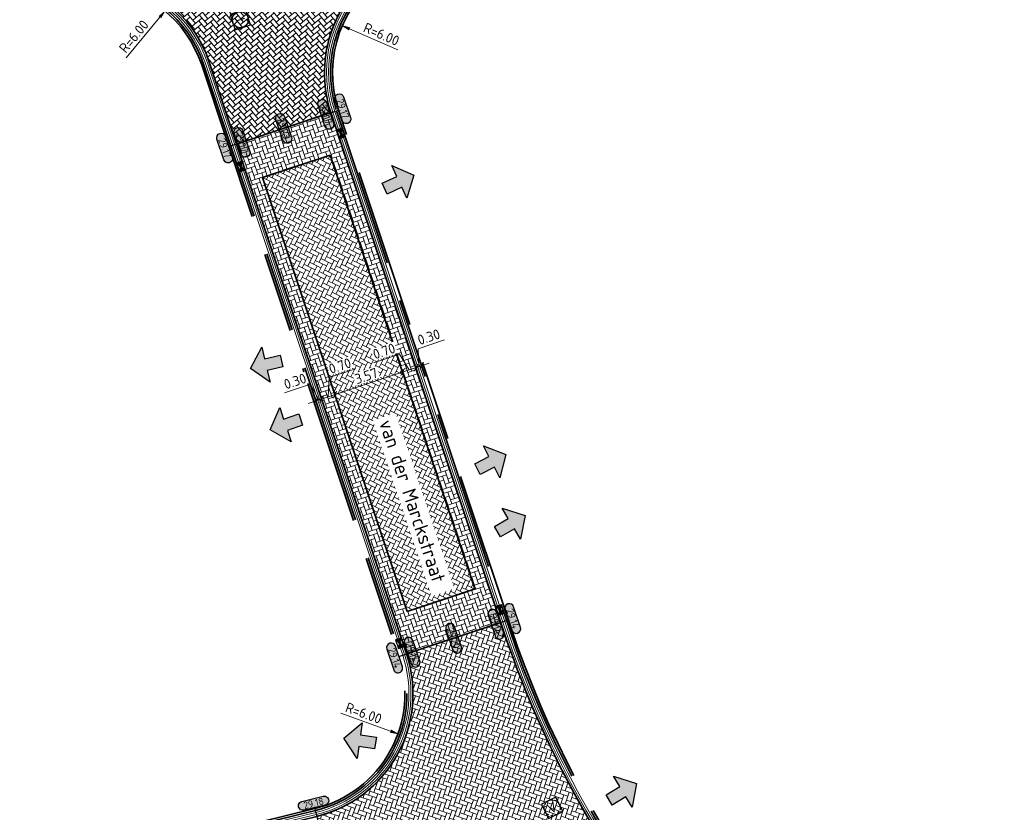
# Model space of a CAD drawing. Header units: metres. Extents: x 199937 to 201628, y 374508 to 375260.
# Tile 74 of 183: x 201179 to 201229, y 374838 to 374877. Entities that reach past the tile are written whole.
import ezdxf
from ezdxf.enums import TextEntityAlignment as Align

# ---------------------------------------------------------------- set-up
doc = ezdxf.new("R2010")
doc.units = ezdxf.units.M
doc.set_wipeout_variables(frame=1)
doc.linetypes.add('HIDDENX2', pattern=[0.75, 0.5, -0.25])
doc.linetypes.add('VH-OPSLUITBAND_100X200', pattern=[16, 8, -2, 4, -2])
doc.layers.add('000___INRIT-PIJL', color=252, linetype='Continuous')
for name, color, linetype, lineweight in [('B-WE-RI-VWA_RIOOLPUT_VALPUT-S', 20, 'Continuous', 25), ('N-WE-OG-HOOGTELIJN-G', 7, 'Continuous', 25), ('N-WE-RI-ITR_RIOOLPUT-S', 84, 'Continuous', 25), ('N-WE-RI-KOLK-S', 7, 'Continuous', 25), ('N-WE-VH-GOOT-G', 170, 'Continuous', 35), ('N-WE-VH-KANTOPSLUITING_OPSLUITBAND_100X200-G', 150, 'VH-OPSLUITBAND_100X200', 35), ('N-WE-VH-KANTVERHARDING_STREKLAAG-G', 60, 'Continuous', 18), ('N-WE-VH-VERHARDING_BETONSTRAATSTEEN-G', 252, 'Continuous', 35), ('X-XX-AL-HOOGTELABEL-S', 7, 'Continuous', 25), ('X-XX-AL-M-200', 7, 'Continuous', 18), ('X-XX-AL-T35', 50, 'Continuous', 35)]:
    doc.layers.add(name, color=color, linetype=linetype, lineweight=lineweight)
doc.layers.add('N-WE-VH-VERHARDING_BETONSTRAATSTEEN_HEIDE-A', color=7, linetype='Continuous', lineweight=0, true_color=0x986657)
doc.layers.add('N-WE-VH-VERHARDING_BETONSTRAATSTEEN_ROOD-A', color=7, linetype='Continuous', lineweight=0, true_color=0xa92c0a)
doc.styles.add('NLCS-ISO', font='NLCS-ISO.ttf')
doc.styles.add('NLCS-ISO-ANNOTATIEF-T18', font='NLCS-ISO.ttf', dxfattribs={"height": 1.8})
doc.styles.add('NLCS-ISO-M200-T25', font='NLCS-ISO.ttf', dxfattribs={"height": 0.5})
doc.styles.add('NLCS-ISO-M200-T35', font='NLCS-ISO.ttf', dxfattribs={"height": 0.7000000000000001})
doc.dimstyles.new('NLCS-M200-T25-PIJL_L2_H1', dxfattribs={"dimscale": 0.2, "dimtxt": 2.5, "dimasz": 2.5, "dimexe": 2, "dimexo": 2, "dimgap": 0.7, "dimtad": 1, "dimzin": 0, "dimdsep": 46, "dimtxsty": 'NLCS-ISO-M200-T25', "dimcen": 0, "dimdle": 2, "dimclrd": 256, "dimclre": 256, "dimclrt": 256, "dimadec": 1, "dimazin": 0, "dimtfac": 1, "dimtdec": 3, "dimtofl": 0, "dimtmove": 0, "dimatfit": 3, "dimfxl": 2, "dimfxlon": 1, "dimtfillclr": 256, "dimtolj": 1, "dimtzin": 0, "dimlwd": -1, "dimlwe": -1, "dimarcsym": 0})
doc.dimstyles.new('NLCS-M200-T25-SCHRAP_L2_H1', dxfattribs={"dimscale": 0.2, "dimtxt": 2.5, "dimasz": 1.4, "dimexe": 2, "dimexo": 2, "dimgap": 0.7, "dimtad": 1, "dimzin": 0, "dimdsep": 46, "dimtxsty": 'NLCS-ISO-M200-T25', "dimblk": 'OBLIQUE', "dimcen": 0, "dimdle": 2, "dimclrd": 256, "dimclre": 256, "dimclrt": 256, "dimadec": 1, "dimazin": 0, "dimtfac": 1, "dimtdec": 3, "dimtofl": 0, "dimtmove": 0, "dimatfit": 3, "dimldrblk": 'OBLIQUE', "dimfxl": 2, "dimfxlon": 1, "dimtfillclr": 256, "dimtolj": 1, "dimtzin": 0, "dimlwd": -1, "dimlwe": -1, "dimarcsym": 0})
pattern_1 = [(18.43406634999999, (0, 0), (0.1328197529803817, 0.2656292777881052), [0.63, -0.21]), (288.43406635, (-0.1328095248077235, 0.398449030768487), (0.1328197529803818, 0.2656292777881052), [0.63, -0.21])]

# ---------------------------------------------------------------- blocks, each defined once
blk = doc.blocks.new('inrit')
h = blk.add_hatch(color=256)
h.dxf.hatch_style = 1
h.paths.add_polyline_path([(0.3000000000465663, 1), (-0.300000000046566, 1), (-0.3000000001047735, 1.799999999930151), (-0.900000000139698, 1.799999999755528), (-2.328301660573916e-10, 2.599999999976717), (0.9000000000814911, 1.799999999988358), (0.2999999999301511, 1.799999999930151)])
at = {"color": 3, "flags": 128}
blk.add_lwpolyline([(0.3000000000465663, 1), (-0.300000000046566, 1), (-0.3000000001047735, 1.799999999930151), (-0.900000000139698, 1.799999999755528), (-2.328301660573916e-10, 2.599999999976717), (0.9000000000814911, 1.799999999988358), (0.2999999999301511, 1.799999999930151), (0.3000000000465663, 1)], dxfattribs=at)
blk = doc.blocks.new('*U283')
h = blk.add_hatch(color=253)
h.dxf.hatch_style = 1
edge = h.paths.add_edge_path()
edge.add_line((2.726055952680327, 1.132202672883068), (-2.726055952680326, 1.132202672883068))
edge.add_arc((-2.726055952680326, 0), 1.132202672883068, 90, 270)
edge.add_line((-2.726055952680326, -1.132202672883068), (2.726055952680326, -1.132202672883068))
edge.add_arc((2.726055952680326, 3.697785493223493e-32), 1.132202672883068, 270, 450)
blk.add_lwpolyline([(2.726055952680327, 1.132202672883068), (-2.726055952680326, 1.132202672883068, 0.9999999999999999), (-2.726055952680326, -1.132202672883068), (2.726055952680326, -1.132202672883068, 0.9999999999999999)], format="xyb", close=True)
at = {"style": 'NLCS-ISO-ANNOTATIEF-T18'}
blk.add_attdef('HGT', text='', height=1.8, dxfattribs=at).set_placement((-0.002853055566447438, -0.0004570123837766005), align=Align.MIDDLE_CENTER)
blk = doc.blocks.new('SRI-PUT_INSPECTIE-SO')
at = {"lineweight": -3, "flags": 128}
blk.add_lwpolyline([(-1.999999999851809, -2.000000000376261), (2.000000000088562, -2.000000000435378), (2.000000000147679, 1.999999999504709), (-2.00000000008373, 1.999999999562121)], close=True, dxfattribs=at)
at = {"lineweight": -3, "ltscale": 1.5}
blk.add_circle((0, -7.105427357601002e-14), 1.999999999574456, dxfattribs=at)
at = {"ltscale": 0.1, "style": 'NLCS-ISO'}
blk.add_text('I', height=2.5, dxfattribs=at).set_placement((-0.002795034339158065, -0.007140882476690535), align=Align.MIDDLE_CENTER)
blk = doc.blocks.new('SRI-PUT_VALPUT-SO')
at = {"lineweight": -3, "flags": 128}
blk.add_lwpolyline([(-1.999999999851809, -2.00000000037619), (2.000000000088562, -2.000000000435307), (2.000000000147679, 1.99999999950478), (-2.00000000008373, 1.999999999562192)], close=True, dxfattribs=at)
at = {"linetype": 'HIDDENX2', "lineweight": -3, "ltscale": 0.25}
blk.add_circle((0, 0), 1.999999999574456, dxfattribs=at)
at = {"ltscale": 0.1, "style": 'NLCS-ISO'}
blk.add_text('V', height=2.5, dxfattribs=at).set_placement((-0.002795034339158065, -0.007140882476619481), align=Align.MIDDLE_CENTER)
blk = doc.blocks.new('*D518')
at = {"layer": 'Defpoints', "color": 0, "transparency": 16777216}
for p in [(201192.7421551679, 374843.4837266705), (201198.3883249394, 374841.4537594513)]:
    blk.add_point(p, dxfattribs=at)
at = {"layer": 'X-XX-AL-M-200', "transparency": 16777216}
blk.add_line((201195.4429063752, 374842.512725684), (201197.9178107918, 374841.6229233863), dxfattribs=at)
at = {"layer": 'X-XX-AL-M-200', "transparency": 16777216, "insert": (201196.5770493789, 374842.5194075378), "char_height": 0.5, "attachment_point": 5, "rotation": 340.22496842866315, "style": 'NLCS-ISO-M200-T25', "bg_fill": 3, "box_fill_scale": 1.1, "bg_fill_color": 256, "bg_fill_true_color": 13158600, "bg_fill_transparency": 0}
blk.add_mtext('\\A1;R=6.00', dxfattribs=at)
at = {"layer": 'X-XX-AL-M-200', "transparency": 16777216}
blk.add_solid([(201197.9460047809, 374841.7013424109), (201197.8896168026, 374841.5445043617), (201198.3883249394, 374841.4537594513)], dxfattribs=at)
blk = doc.blocks.new('*D539')
at = {"layer": 'Defpoints', "color": 0, "transparency": 16777216}
for p in [(201195.4144740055, 374876.8994570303), (201200.9185891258, 374874.5110021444)]:
    blk.add_point(p, dxfattribs=at)
at = {"layer": 'X-XX-AL-M-200', "transparency": 16777216}
blk.add_line((201198.2857873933, 374875.6534797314), (201195.8731502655, 374876.7004191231), dxfattribs=at)
blk.add_solid([(201195.90632325, 374876.7768651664), (201195.839977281, 374876.6239730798), (201195.4144740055, 374876.8994570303)], dxfattribs=at)
at = {"layer": 'X-XX-AL-M-200', "transparency": 16777216, "insert": (201197.464056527, 374876.4351979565), "char_height": 0.5, "attachment_point": 5, "rotation": 336.54205667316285, "style": 'NLCS-ISO-M200-T25', "bg_fill": 3, "box_fill_scale": 1.1, "bg_fill_color": 256, "bg_fill_true_color": 13158600, "bg_fill_transparency": 0}
blk.add_mtext('\\A1;R=6.00', dxfattribs=at)
blk = doc.blocks.new('*D540')
at = {"layer": 'Defpoints', "color": 0, "transparency": 16777216}
for p in [(201186.7125929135, 374877.6707059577), (201182.8880197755, 374873.0476506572)]:
    blk.add_point(p, dxfattribs=at)
at = {"layer": 'X-XX-AL-M-200', "transparency": 16777216}
blk.add_line((201184.7174405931, 374875.2590121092), (201186.3938784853, 374877.2854513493), dxfattribs=at)
blk.add_solid([(201186.3296693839, 374877.3385704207), (201186.4580875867, 374877.2323322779), (201186.7125929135, 374877.6707059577)], dxfattribs=at)
at = {"layer": 'X-XX-AL-M-200', "transparency": 16777216, "insert": (201185.0958037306, 374876.3282016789), "char_height": 0.5, "attachment_point": 5, "rotation": 50.39963811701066, "style": 'NLCS-ISO-M200-T25', "bg_fill": 3, "box_fill_scale": 1.1, "bg_fill_color": 256, "bg_fill_true_color": 13158600, "bg_fill_transparency": 0}
blk.add_mtext('\\A1;R=6.00', dxfattribs=at)
blk = doc.blocks.new('N-SRI-KOLK_STRAAT_450X300-SO')
h = blk.add_hatch(color=256)
h.dxf.hatch_style = 1
h.paths.add_polyline_path([(-7.127631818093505e-14, 0.7499999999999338), (-1.125000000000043, 1.49999999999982), (-1.125000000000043, 4.75175454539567e-14)])
h.paths.add_polyline_path([(1.1249999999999, 4.75175454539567e-14), (1.1249999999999, 1.49999999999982), (-7.122080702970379e-14, 0.7499999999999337)])
for p, q in [((-1.125000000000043, 4.75175454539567e-14), (1.1249999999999, 1.49999999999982)), ((1.1249999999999, 4.75175454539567e-14), (-1.125000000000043, 1.49999999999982))]:
    blk.add_line(p, q)
at = {"flags": 128}
blk.add_lwpolyline([(-1.125000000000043, 4.75175454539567e-14), (1.1249999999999, 4.75175454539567e-14), (1.1249999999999, 1.49999999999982), (-1.125000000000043, 1.49999999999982)], close=True, dxfattribs=at)
blk = doc.blocks.new('_Oblique')
at = {"color": 0, "linetype": 'ByBlock', "lineweight": -2}
blk.add_line((-0.5, -0.5), (0.5, 0.5), dxfattribs=at)
blk = doc.blocks.new('*D699')
at = {"layer": 'Defpoints', "color": 0, "transparency": 16777216}
for p in [(201198.5228881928, 374859.5615074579), (201198.5228881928, 374859.5615074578), (201195.1378561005, 374858.4332213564)]:
    blk.add_point(p, dxfattribs=at)
at = {"layer": 'X-XX-AL-M-200', "transparency": 16777216}
for p, q in [((201194.7583808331, 374858.3067360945), (201198.9023634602, 374859.6879927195)), ((201198.5228881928, 374859.5615074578), (201198.6493734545, 374859.1820321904)), ((201195.1378561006, 374858.4332213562), (201195.2643413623, 374858.0537460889))]:
    blk.add_line(p, q, dxfattribs=at)
at = {"layer": 'X-XX-AL-M-200', "transparency": 16777216, "xscale": 0.28, "yscale": 0.28, "zscale": 0.28}
for p, rotation in [((201198.5228881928, 374859.5615074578), 18.43406634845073), ((201195.1378561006, 374858.4332213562), 198.4340663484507)]:
    blk.add_blockref('_Oblique', p, dxfattribs=dict(at, rotation=rotation))
at = {"layer": 'X-XX-AL-M-200', "transparency": 16777216, "insert": (201196.7070490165, 374859.3673527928), "char_height": 0.5, "attachment_point": 5, "rotation": 18.43406634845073, "style": 'NLCS-ISO-M200-T25', "bg_fill": 3, "box_fill_scale": 1.1, "bg_fill_color": 256, "bg_fill_true_color": 13158600, "bg_fill_transparency": 0}
blk.add_mtext('\\A1;3.57', dxfattribs=at)
blk = doc.blocks.new('*D700')
at = {"layer": 'Defpoints', "color": 0, "transparency": 16777216}
for p in [(201198.5228881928, 374859.5615074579), (201199.1869699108, 374859.7828566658), (201199.2094304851, 374859.7154714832)]:
    blk.add_point(p, dxfattribs=at)
at = {"layer": 'X-XX-AL-M-200', "transparency": 16777216}
for p, q in [((201198.3735325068, 374860.4523368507), (201197.0643428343, 374860.0159626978)), ((201198.8549290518, 374859.6721820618), (201198.3735325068, 374860.4523368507)), ((201199.1869699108, 374859.7828566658), (201199.0604846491, 374860.1623319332)), ((201198.1434129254, 374859.4350221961), (201199.5664451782, 374859.9093419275)), ((201198.5228881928, 374859.5615074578), (201198.6493734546, 374859.1820321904))]:
    blk.add_line(p, q, dxfattribs=at)
at = {"layer": 'X-XX-AL-M-200', "transparency": 16777216, "xscale": 0.28, "yscale": 0.28, "zscale": 0.28}
for p, rotation in [((201199.1869699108, 374859.7828566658), 18.43406634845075), ((201198.5228881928, 374859.5615074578), 198.4340663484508)]:
    blk.add_blockref('_Oblique', p, dxfattribs=dict(at, rotation=rotation))
at = {"layer": 'X-XX-AL-M-200', "transparency": 16777216, "insert": (201197.5956145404, 374860.6041381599), "char_height": 0.5, "attachment_point": 5, "rotation": 18.43406634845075, "style": 'NLCS-ISO-M200-T25', "bg_fill": 3, "box_fill_scale": 1.1, "bg_fill_color": 256, "bg_fill_true_color": 13158600, "bg_fill_transparency": 0}
blk.add_mtext('\\A1;0.70', dxfattribs=at)
blk = doc.blocks.new('*D701')
at = {"layer": 'Defpoints', "color": 0, "transparency": 16777216}
for p in [(201199.2094304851, 374859.7154714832), (201199.4715763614, 374859.8777206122), (201199.4833586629, 374859.8423718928)]:
    blk.add_point(p, dxfattribs=at)
at = {"layer": 'X-XX-AL-M-200', "transparency": 16777216}
for p, q in [((201199.3020913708, 374860.7277434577), (201200.6112810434, 374861.1641176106)), ((201199.3292731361, 374859.830288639), (201199.3020913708, 374860.7277434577)), ((201198.8074946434, 374859.6563714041), (201199.8510516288, 374860.0042058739)), ((201199.1869699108, 374859.7828566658), (201199.0604846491, 374860.1623319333)), ((201199.4715763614, 374859.8777206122), (201199.3450910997, 374860.2571958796))]:
    blk.add_line(p, q, dxfattribs=at)
at = {"layer": 'X-XX-AL-M-200', "transparency": 16777216, "xscale": 0.28, "yscale": 0.28, "zscale": 0.28}
for p, rotation in [((201199.1869699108, 374859.7828566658), 198.4340663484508), ((201199.4715763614, 374859.8777206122), 18.43406634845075)]:
    blk.add_blockref('_Oblique', p, dxfattribs=dict(at, rotation=rotation))
at = {"layer": 'X-XX-AL-M-200', "transparency": 16777216, "insert": (201199.833363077, 374861.3159189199), "char_height": 0.5, "attachment_point": 5, "rotation": 18.43406634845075, "style": 'NLCS-ISO-M200-T25', "bg_fill": 3, "box_fill_scale": 1.1, "bg_fill_color": 256, "bg_fill_true_color": 13158600, "bg_fill_transparency": 0}
blk.add_mtext('\\A1;0.30', dxfattribs=at)
blk = doc.blocks.new('*D702')
at = {"layer": 'Defpoints', "color": 0, "transparency": 16777216}
for p in [(201194.4737743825, 374858.2118721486), (201194.4765572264, 374858.2035231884), (201195.1378561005, 374858.4332213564)]:
    blk.add_point(p, dxfattribs=at)
at = {"layer": 'X-XX-AL-M-200', "transparency": 16777216}
for p, q in [((201194.8619584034, 374859.2815660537), (201196.1711480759, 374859.7179402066)), ((201194.8058152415, 374858.3225467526), (201194.8619584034, 374859.2815660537)), ((201195.5173313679, 374858.5597066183), (201194.0942991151, 374858.0853868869)), ((201194.4737743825, 374858.2118721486), (201194.3472891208, 374858.591347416)), ((201195.1378561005, 374858.4332213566), (201195.0113708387, 374858.812696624))]:
    blk.add_line(p, q, dxfattribs=at)
at = {"layer": 'X-XX-AL-M-200', "transparency": 16777216, "xscale": 0.28, "yscale": 0.28, "zscale": 0.28}
for p, rotation in [((201195.1378561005, 374858.4332213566), 18.43406634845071), ((201194.4737743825, 374858.2118721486), 198.4340663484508)]:
    blk.add_blockref('_Oblique', p, dxfattribs=dict(at, rotation=rotation))
at = {"layer": 'X-XX-AL-M-200', "transparency": 16777216, "insert": (201195.3932301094, 374859.869741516), "char_height": 0.5, "attachment_point": 5, "rotation": 18.43406634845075, "style": 'NLCS-ISO-M200-T25', "bg_fill": 3, "box_fill_scale": 1.1, "bg_fill_color": 256, "bg_fill_true_color": 13158600, "bg_fill_transparency": 0}
blk.add_mtext('\\A1;0.70', dxfattribs=at)
blk = doc.blocks.new('*D703')
at = {"layer": 'Defpoints', "color": 0, "transparency": 16777216}
for p in [(201194.1891679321, 374858.117008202), (201194.2108816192, 374858.0518637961), (201194.4765572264, 374858.2035231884)]:
    blk.add_point(p, dxfattribs=at)
at = {"layer": 'X-XX-AL-M-200', "transparency": 16777216}
for p, q in [((201193.926705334, 374858.9500588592), (201192.6175156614, 374858.5136847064)), ((201194.3314711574, 374858.1644401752), (201193.926705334, 374858.9500588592)), ((201194.1891679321, 374858.117008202), (201194.0626826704, 374858.4964834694)), ((201194.4737743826, 374858.2118721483), (201194.3472891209, 374858.5913474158)), ((201194.85324965, 374858.33835741), (201193.8096926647, 374857.9905229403))]:
    blk.add_line(p, q, dxfattribs=at)
at = {"layer": 'X-XX-AL-M-200', "transparency": 16777216, "xscale": 0.28, "yscale": 0.28, "zscale": 0.28}
for p, rotation in [((201194.1891679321, 374858.117008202), 198.4340663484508), ((201194.4737743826, 374858.2118721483), 18.43406634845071)]:
    blk.add_blockref('_Oblique', p, dxfattribs=dict(at, rotation=rotation))
at = {"layer": 'X-XX-AL-M-200', "transparency": 16777216, "insert": (201193.1487873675, 374859.1018601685), "char_height": 0.5, "attachment_point": 5, "rotation": 18.43406634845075, "style": 'NLCS-ISO-M200-T25', "bg_fill": 3, "box_fill_scale": 1.1, "bg_fill_color": 256, "bg_fill_true_color": 13158600, "bg_fill_transparency": 0}
blk.add_mtext('\\A1;0.30', dxfattribs=at)

msp = doc.modelspace()

# ---------------------------------------------------------------- hatches: boundary and pattern name
at = {"layer": 'N-WE-VH-VERHARDING_BETONSTRAATSTEEN_HEIDE-A', "true_color": 0x986657}
h = msp.add_hatch(dxfattribs=at)
h.set_pattern_fill('AVH-HEI_BSS_KEIFRMT_KEPER-SO', color=25, scale=2, angle=18.43406634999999, pattern_type=2)
h.set_pattern_definition(pattern_1)
h.paths.add_polyline_path([(201195.5742799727, 374870.6214829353), (201194.9418536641, 374872.5188592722), (201190.2286581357, 374870.9478747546), (201190.8610844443, 374869.0504984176)])
h = msp.add_hatch(dxfattribs=at)
h.set_pattern_fill('AVH-HEI_BSS_KEIFRMT_KEPER-SO', color=25, scale=2, angle=18.43406634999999, pattern_type=2)
h.set_pattern_definition(pattern_1)
h.paths.add_polyline_path([(201195.5742799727, 374870.6214829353), (201194.9101982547, 374870.4001337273), (201202.1355781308, 374848.7228811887), (201202.7996598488, 374848.9442303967)])
h = msp.add_hatch(dxfattribs=at)
h.set_pattern_fill('AVH-HEI_BSS_KEIFRMT_KEPER-SO', color=25, scale=2, angle=18.43406634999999, pattern_type=2)
h.set_pattern_definition(pattern_1)
h.paths.add_polyline_path([(201191.5251661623, 374869.2718476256), (201190.8610844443, 374869.0504984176), (201198.0864643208, 374847.3732458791), (201198.7505460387, 374847.5945950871)])
h = msp.add_hatch(dxfattribs=at)
h.set_pattern_fill('AVH-HEI_BSS_KEIFRMT_KEPER-SO', color=25, scale=2, angle=18.43406634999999, pattern_type=2)
h.set_pattern_definition(pattern_1)
h.paths.add_polyline_path([(201202.7996598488, 374848.9442303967), (201198.0864643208, 374847.3732458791), (201198.7188906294, 374845.4758695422), (201203.4320861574, 374847.0468540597)])
at = {"layer": 'N-WE-VH-VERHARDING_BETONSTRAATSTEEN_ROOD-A'}
h = msp.add_hatch(dxfattribs=at)
h.set_pattern_fill('AVH-ROO_BSS_KEIFRMT_KEPER-SO', color=36, scale=2, angle=219.64489023, pattern_type=2)
h.set_pattern_definition([(219.64489023, (0, 0), (-0.02771708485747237, -0.2956886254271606), [0.63, -0.21]), (129.64489023, (0.2679715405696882, -0.3234057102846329), (-0.02771708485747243, -0.2956886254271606), [0.63, -0.21])])
edge = h.paths.add_edge_path()
edge.add_arc((201192.2931256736, 374889.8533960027), 6.300000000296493, 264.644890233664, 301.3421147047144, ccw=False)
edge.add_line((201191.7051575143, 374883.5808930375), (201183.9435772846, 374884.3084434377))
edge.add_line((201183.9435772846, 374884.3084434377), (201183.475987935, 374879.320153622))
edge.add_arc((201182.8880197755, 374873.0476506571), 6.300000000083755, 18.434066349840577, 84.64489023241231, ccw=False)
edge.add_line((201188.8647552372, 374875.0397935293), (201190.2286581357, 374870.9478747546))
edge.add_line((201190.2286581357, 374870.9478747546), (201194.9418536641, 374872.5188592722))
edge.add_arc((201200.9185891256, 374874.5110021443), 6.299999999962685, 121.34211470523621, 198.4340663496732, ccw=False)
edge.add_line((201197.641662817, 374879.891685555), (201198.1656329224, 374880.2107921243))
edge.add_line((201198.1656329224, 374880.2107921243), (201195.5700519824, 374884.4727125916))
h = msp.add_hatch(dxfattribs=at)
h.set_pattern_fill('AVH-ROO_BSS_KEIFRMT_KEPER-SO', color=36, scale=2, angle=-26.56593365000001, pattern_type=2)
h.set_pattern_definition([(333.43406635, (201194.9101982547, 374870.4001337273), (0.2817460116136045, 0.09391051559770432), [0.63, -0.21]), (243.43406635, (201195.0980337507, 374870.7757902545), (0.2817460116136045, 0.09391051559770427), [0.63, -0.21])])
h.paths.add_polyline_path([(201194.9101982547, 374870.4001337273), (201191.5251661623, 374869.2718476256), (201198.7505460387, 374847.5945950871), (201202.1355781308, 374848.7228811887)])
h = msp.add_hatch(dxfattribs=at)
h.set_pattern_fill('AVH-ROO_BSS_KEIFRMT_KEPER-SO', color=36, scale=2, angle=-18.73988689, pattern_type=2)
h.set_pattern_definition([(341.26011311, (201202.7680044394, 374846.8255048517), (0.2663344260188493, 0.1314000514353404), [0.63, -0.21]), (251.26011311, (201202.902938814, 374847.2232393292), (0.2663344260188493, 0.1314000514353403), [0.6299999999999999, -0.21])])
edge = h.paths.add_edge_path()
edge.add_line((201203.5700273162, 374846.6330093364), (201203.4320861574, 374847.0468540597))
edge.add_line((201203.4320861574, 374847.0468540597), (201198.7188906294, 374845.4758695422))
edge.add_arc((201192.7421551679, 374843.4837266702), 6.299999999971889, -76.28075702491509, 18.43406634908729, ccw=False)
edge.add_line((201194.236291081, 374837.3634686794), (201195.4080894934, 374832.5635649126))
edge.add_line((201195.4080894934, 374832.5635649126), (201199.2003929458, 374833.4893782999))
edge.add_arc((201200.6945266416, 374827.3690771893), 6.300041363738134, 36.9314549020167, 103.719130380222, ccw=False)
edge.add_line((201205.7304956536, 374831.1545147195), (201209.8662869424, 374834.0035463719))
edge.add_arc((201251.2890421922, 374862.5385309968), 50.30000000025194, 198.4340663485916, 214.5618762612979, ccw=False)

# ---------------------------------------------------------------- linework, layer by layer
at = {"layer": 'N-WE-OG-HOOGTELIJN-G'}
for points in [[(201189.8491828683, 374870.8213894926), (201195.3213289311, 374872.6453445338)], [(201198.3394153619, 374845.3493842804), (201203.8115614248, 374847.1733393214)], [(201194.1414253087, 374837.7520564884), (201195.5148134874, 374832.1264036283)]]:
    msp.add_lwpolyline(points, dxfattribs=at)
at = {"layer": 'N-WE-VH-GOOT-G'}
for points in [[(201129.4375538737, 374940.0822798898), (201136.2827955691, 374938.7042140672, 0.04690561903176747), (201161.1562330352, 374936.2437570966, -0.4345449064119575), (201166.416083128, 374930.5531979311), (201163.1851248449, 374886.8344062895, 0.4084566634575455), (201168.3376513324, 374880.739182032), (201183.475987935, 374879.320153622, -0.297214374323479), (201188.8647552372, 374875.0397935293), (201198.7188906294, 374845.4758695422, -0.4385261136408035), (201194.236291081, 374837.3634686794), (201149.1595473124, 374826.3589028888)], [(201279.4654290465, 374903.5273109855), (201276.406011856, 374908.5202415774, 0.1877469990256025), (201272.7674762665, 374911.2855925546), (201259.3802154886, 374915.1164447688, 0.2094161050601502), (201254.3700697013, 374914.440235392), (201197.641662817, 374879.891685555, 0.3496658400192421), (201194.9418536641, 374872.5188592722), (201203.5700273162, 374846.6330093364, 0.08300686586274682), (201211.3376270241, 374831.9775358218, 0.01048548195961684), (201222.5837637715, 374817.8977237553, 0.3384533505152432), (201230.0464565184, 374816.2042217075), (201252.5838921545, 374826.5281762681, 0.0296485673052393), (201263.0765490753, 374832.109114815), (201301.465339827, 374855.5459103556, 0.4146907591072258), (201303.5543079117, 374864.2145619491), (201279.9878960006, 374902.6746514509)]]:
    msp.add_lwpolyline(points, format="xyb", dxfattribs=at)
at = {"layer": 'N-WE-VH-KANTOPSLUITING_OPSLUITBAND_100X200-G'}
for points in [[(201129.0968629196, 374939.7428416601), (201136.2050909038, 374938.3118321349, 0.04690798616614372), (201161.1542907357, 374935.8437618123, -0.4345449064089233), (201166.0171710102, 374930.5826788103), (201162.786212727, 374886.8638871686, 0.4084566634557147), (201168.3003200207, 374880.3409278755), (201183.4386566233, 374878.9218994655, -0.2972143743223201), (201188.4852799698, 374874.9133082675), (201198.339415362, 374845.3493842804, -0.4385261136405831), (201194.1414253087, 374837.7520564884), (201148.19035897, 374826.5340427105)], [(201129.116598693, 374939.8408748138), (201136.2245172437, 374938.409927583, 0.04690739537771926), (201161.1547763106, 374935.9437606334, -0.434544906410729), (201166.1168990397, 374930.5753085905), (201162.8859407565, 374886.8565169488, 0.4084566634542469), (201168.3096528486, 374880.4404914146), (201183.4479894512, 374879.0214630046, -0.2972143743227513), (201188.5801487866, 374874.944929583), (201198.4342841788, 374845.3810055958, -0.438526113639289), (201194.1651417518, 374837.6549095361), (201148.2140754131, 374826.4368957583)], [(201259.6940659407, 374914.714593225), (201259.2976812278, 374914.8280213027, 0.2094161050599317), (201254.5261138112, 374914.1840123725), (201197.7977069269, 374879.6354625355, 0.3496658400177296), (201195.2264601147, 374872.6137232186), (201203.8546337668, 374846.7278732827, 0.08300686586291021), (201211.5759058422, 374832.1598081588, 0.01048548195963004), (201222.8141907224, 374818.0898263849, 0.3384533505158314), (201229.921517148, 374816.4769672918), (201252.4589527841, 374826.8009218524, 0.02964856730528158), (201262.9202258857, 374832.3651676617), (201301.3090166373, 374855.8019632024, 0.2991574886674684), (201304.1238061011, 374861.7605819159, 0.2991574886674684)], [(201304.0465921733, 374861.5734374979, -0.2911166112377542), (201301.2569089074, 374855.8873141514), (201262.8681181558, 374832.4505186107, -0.02964856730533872), (201252.4173063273, 374826.8918370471), (201229.8798706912, 374816.5678824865, -0.3384533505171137), (201222.890999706, 374818.1538605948, -0.01048548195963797), (201211.6553321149, 374832.2205656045, -0.08300686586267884), (201203.9495025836, 374846.7594945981), (201195.3213289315, 374872.645344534, -0.3496658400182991), (201197.8497216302, 374879.5500548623), (201254.5781285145, 374914.0986046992, -0.2094161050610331), (201259.2701698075, 374914.7318801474), (201259.4742722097, 374914.6734749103)]]:
    msp.add_lwpolyline(points, format="xyb", dxfattribs=at)
at = {"layer": 'N-WE-VH-KANTVERHARDING_STREKLAAG-G'}
for points in [[(201129.398082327, 374939.8862135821), (201136.243943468, 374938.5080230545, 0.04690680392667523), (201161.1552618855, 374936.0437594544, -0.4345449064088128), (201166.2166270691, 374930.5679383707), (201162.985668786, 374886.849146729, 0.4084566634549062), (201168.3189856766, 374880.5400549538), (201183.4573222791, 374879.1210265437, -0.2972143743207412), (201188.6750176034, 374874.9765508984), (201198.5291529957, 374845.4126269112, -0.4385261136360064), (201194.1888581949, 374837.5577625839), (201149.1121144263, 374826.5531967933)], [(201129.4178181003, 374939.9842467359), (201136.2633695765, 374938.6061185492, 0.04690621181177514), (201161.1557474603, 374936.1437582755, -0.4345449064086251), (201166.3163550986, 374930.5605681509), (201163.0853968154, 374886.8417765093, 0.4084566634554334), (201168.3283185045, 374880.6396184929), (201183.4666551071, 374879.2205900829, -0.2972143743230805), (201188.7698864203, 374875.0081722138), (201198.6240218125, 374845.4442482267, -0.4385261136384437), (201194.2125746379, 374837.4606156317), (201149.1358308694, 374826.4560498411)], [(201279.3801630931, 374903.4750642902), (201276.3207459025, 374908.467994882, 0.1877469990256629), (201272.7399648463, 374911.1894513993), (201259.3527040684, 374915.0203036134, 0.2094161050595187), (201254.4220844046, 374914.3548277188), (201197.6936775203, 374879.8062778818, 0.3496658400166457), (201195.036722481, 374872.5504805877), (201203.664896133, 374846.6646306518, 0.08300686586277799), (201211.4170532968, 374832.0382932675, 0.01048548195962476), (201222.6605727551, 374817.9617579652, 0.3384533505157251), (201230.0048100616, 374816.2951369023), (201252.5422456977, 374826.6190914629, 0.02964856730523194), (201263.0244413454, 374832.1944657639), (201301.4132320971, 374855.6312613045, 0.4146907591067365), (201303.4690419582, 374864.1623152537), (201279.9026300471, 374902.6224047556)], [(201279.2948971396, 374903.4228175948), (201276.2354799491, 374908.4157481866, 0.1877469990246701), (201272.712453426, 374911.0933102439), (201259.3251926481, 374914.9241624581, 0.2094161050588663), (201254.4740991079, 374914.2694200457), (201197.7456922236, 374879.7208702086, 0.3496658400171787), (201195.1315912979, 374872.5821019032), (201203.7597649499, 374846.6962519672, 0.08300686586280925), (201211.4964795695, 374832.0990507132, 0.01048548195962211), (201222.7373817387, 374818.025792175, 0.3384533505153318), (201229.9631636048, 374816.386052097), (201252.5005992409, 374826.7100066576, 0.02964856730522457), (201262.9723336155, 374832.2798167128), (201301.3611243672, 374855.7166122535, 0.4146907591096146), (201303.3837760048, 374864.1100685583), (201279.8173640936, 374902.5701580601)]]:
    msp.add_lwpolyline(points, format="xyb", dxfattribs=at)
at = {"layer": 'N-WE-VH-VERHARDING_BETONSTRAATSTEEN-G'}
for points in [[(201194.9418536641, 374872.5188592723), (201190.2286581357, 374870.9478747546)], [(201194.9101982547, 374870.4001337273), (201191.5251661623, 374869.2718476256)], [(201194.9101982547, 374870.4001337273), (201202.1355781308, 374848.7228811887)], [(201191.5251661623, 374869.2718476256), (201198.7505460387, 374847.5945950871)], [(201198.7505460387, 374847.5945950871), (201202.1908122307, 374848.7412916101)], [(201198.7188906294, 374845.4758695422), (201203.4320861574, 374847.0468540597)]]:
    msp.add_lwpolyline(points, dxfattribs=at)

# ---------------------------------------------------------------- block references
at = {"layer": '000___INRIT-PIJL'}
for p, rotation in [((201196.725230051, 374868.3040412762, 29.15858788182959), 294.8792055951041), ((201193.4471351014, 374860.3432209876), 103.2886462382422), ((201194.3796825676, 374857.5017658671, 29.14674812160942), 108.5684990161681), ((201201.3701651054, 374854.2585222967, 29.13732335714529), 297.0148460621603), ((201202.4069607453, 374851.0763514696, 29.11645856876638), 300.614885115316), ((201198.159, 374840.8809999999), 81.54222882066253), ((201207.989, 374837.6599999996), 301.3550301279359)]:
    msp.add_blockref('inrit', p, dxfattribs=dict(at, rotation=rotation))
at = {"layer": 'B-WE-RI-VWA_RIOOLPUT_VALPUT-S', "xscale": 0.2, "yscale": 0.2, "zscale": 0.2, "rotation": 26.61582324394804}
msp.add_blockref('SRI-PUT_VALPUT-SO', (201205.9967019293, 374837.7899312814, 29.14022132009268), dxfattribs=at)
at = {"layer": 'N-WE-RI-ITR_RIOOLPUT-S', "xscale": 0.2, "yscale": 0.2, "zscale": 0.2, "rotation": 287.3706142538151}
msp.add_blockref('SRI-PUT_INSPECTIE-SO', (201190.4155521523, 374877.1633384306), dxfattribs=at)
at = {"layer": 'N-WE-RI-KOLK-S', "xscale": 0.2, "yscale": 0.2, "zscale": 0.2}
for p, rotation in [((201195.5851482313, 374871.5376036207), 108.4340663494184), ((201190.3027398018, 374869.7768912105), 288.4340663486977), ((201203.5232547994, 374847.7220612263), 108.4340663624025), ((201198.2408463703, 374845.9613488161), 288.4340663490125)]:
    msp.add_blockref('N-SRI-KOLK_STRAAT_450X300-SO', p, dxfattribs=dict(at, rotation=rotation))
at = {"layer": 'X-XX-AL-HOOGTELABEL-S'}
ref = msp.add_blockref('*U283', (201194.6842968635, 374872.433011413), dxfattribs=dict(at, xscale=-0.1999999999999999, yscale=0.2, zscale=0.2, rotation=288.4340663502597))
ref.add_attrib('HGT', '29.17', dxfattribs={"layer": '0', "height": 0.36, "rotation": 288.4340663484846, "style": 'NLCS-ISO-ANNOTATIEF-T18'}).set_placement((201194.6843905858, 374872.4324411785), align=Align.MIDDLE_CENTER)
ref = msp.add_blockref('*U283', (201195.5361503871, 374872.7169480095), dxfattribs=dict(at, xscale=-0.1999999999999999, yscale=0.2, zscale=0.2, rotation=288.4340663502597))
ref.add_attrib('HGT', '29.17', dxfattribs={"layer": '0', "height": 0.36, "rotation": 288.4340663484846, "style": 'NLCS-ISO-ANNOTATIEF-T18'}).set_placement((201195.5362441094, 374872.716377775), align=Align.MIDDLE_CENTER)
ref = msp.add_blockref('*U283', (201192.5852558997, 374871.7333670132), dxfattribs=dict(at, xscale=-0.1999999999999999, yscale=0.2, zscale=0.2, rotation=288.4340663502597))
ref.add_attrib('HGT', '29.23', dxfattribs={"layer": '0', "height": 0.36, "rotation": 288.4340663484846, "style": 'NLCS-ISO-ANNOTATIEF-T18'}).set_placement((201192.585349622, 374871.7327967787), align=Align.MIDDLE_CENTER)
ref = msp.add_blockref('*U283', (201190.4930870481, 374871.0360131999), dxfattribs=dict(at, xscale=-0.1999999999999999, yscale=0.2, zscale=0.2, rotation=288.4340663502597))
ref.add_attrib('HGT', '29.17', dxfattribs={"layer": '0', "height": 0.36, "rotation": 288.4340663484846, "style": 'NLCS-ISO-ANNOTATIEF-T18'}).set_placement((201190.4931807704, 374871.0354429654), align=Align.MIDDLE_CENTER)
ref = msp.add_blockref('*U283', (201189.6343614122, 374870.7497860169), dxfattribs=dict(at, xscale=-0.1999999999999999, yscale=0.2, zscale=0.2, rotation=288.4340663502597))
ref.add_attrib('HGT', '29.17', dxfattribs={"layer": '0', "height": 0.36, "rotation": 288.4340663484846, "style": 'NLCS-ISO-ANNOTATIEF-T18'}).set_placement((201189.6344551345, 374870.7492157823), align=Align.MIDDLE_CENTER)
at = {"layer": 'X-XX-AL-HOOGTELABEL-S', "xscale": 0.2, "yscale": 0.2, "zscale": 0.2, "rotation": 288.4340663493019}
for p, values in [((201203.184977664, 374846.9644887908), {'HGT': '29.14'}), ((201204.0263828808, 374847.2449427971), {'HGT': '29.14'}), ((201201.0754883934, 374846.2613618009), {'HGT': '29.20'}), ((201198.9940562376, 374845.5675867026), {'HGT': '29.14'}), ((201198.1245939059, 374845.2777808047), {'HGT': '29.14'})]:
    msp.add_blockref('*U283', p, dxfattribs=at).add_auto_attribs(values)
at = {"layer": 'X-XX-AL-HOOGTELABEL-S'}
ref = msp.add_blockref('*U283', (201194.0758634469, 374838.020610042), dxfattribs=dict(at, xscale=-0.2000000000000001, yscale=0.2, zscale=0.2, rotation=13.71924297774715))
ref.add_attrib('HGT', '29.18', dxfattribs={"layer": '0', "height": 0.36, "rotation": 13.71924297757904, "style": 'NLCS-ISO-ANNOTATIEF-T18'}).set_placement((201194.0764394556, 374838.0206565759), align=Align.MIDDLE_CENTER)

# ---------------------------------------------------------------- next in the draw order: dimensions: what is measured, and where the dimension line sits
at = {"layer": 'X-XX-AL-M-200'}
for center, mpoint, picture, middle in [((201182.8880197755, 374873.0476506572), (201186.7125929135, 374877.6707059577), '*D540', (201185.3963023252, 374876.079604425)), ((201200.9185891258, 374874.5110021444), (201195.4144740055, 374876.8994570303), '*D539', (201197.3088069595, 374876.0774304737)), ((201192.7421551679, 374843.4837266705), (201198.3883249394, 374841.4537594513), '*D518', (201196.4451015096, 374842.1524065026))]:
    dim = msp.add_radius_dim(center=center, mpoint=mpoint, dimstyle='NLCS-M200-T25-PIJL_L2_H1', override={"dimpost": 'R=<>', "dimtfill": 1}, dxfattribs=at)
    dim.commit()
    dim.dimension.update_dxf_attribs({"geometry": picture, "text_midpoint": middle, "dimtype": 164})
dim = msp.add_aligned_dim(p1=(201195.1378561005, 374858.4332213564), p2=(201198.5228881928, 374859.5615074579), distance=-1.1044185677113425e-10, dimstyle='NLCS-M200-T25-SCHRAP_L2_H1', override={"dimtfill": 1}, dxfattribs=at)
dim.commit()
dim.dimension.update_dxf_attribs({"geometry": '*D699', "text_midpoint": (201196.7070490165, 374859.3673527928)})

# ---------------------------------------------------------------- next in the draw order: wipeouts: each hides what was drawn before it
msp.add_wipeout([(201197.0426555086, 374857.128451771), (201199.97455053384, 374848.3659411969), (201201.1035585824, 374848.7437020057), (201198.17166355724, 374857.50621257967)]).dxf.layer = 'X-XX-AL-T35'

# ---------------------------------------------------------------- next in the draw order: texts
at = {"layer": 'X-XX-AL-T35', "style": 'NLCS-ISO-M200-T35'}
msp.add_text('van der Marckstraat', height=0.7000000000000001, rotation=288.5, dxfattribs=at).set_placement((201197.331026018, 374857.0404030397))

# ---------------------------------------------------------------- next in the draw order: dimensions: what is measured, and where the dimension line sits
at = {"layer": 'X-XX-AL-M-200'}
for base, p1, p2, picture, middle in [((201199.1869699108, 374859.7828566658), (201198.5228881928, 374859.5615074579), (201199.2094304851, 374859.7154714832), '*D700', (201198.2407161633, 374860.4080670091)), ((201194.4737743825, 374858.2118721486), (201195.1378561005, 374858.4332213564), (201194.4765572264, 374858.2035231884), '*D702', (201194.9947747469, 374859.3258358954))]:
    dim = msp.add_linear_dim(base=base, p1=p1, p2=p2, angle=198.4340663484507, dimstyle='NLCS-M200-T25-SCHRAP_L2_H1', override={"dimtmove": 1, "dimtfill": 1}, dxfattribs=at)
    dim.commit()
    dim.dimension.update_dxf_attribs({"geometry": picture, "text_midpoint": middle, "dimtype": 160})

# ---------------------------------------------------------------- next in the draw order: dimensions: what is measured, and where the dimension line sits
dim = msp.add_linear_dim(base=(201199.4715763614, 374859.8777206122), p1=(201199.2094304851, 374859.7154714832), p2=(201199.4833586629, 374859.8423718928), angle=198.4340663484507, dimstyle='NLCS-M200-T25-SCHRAP_L2_H1', override={"dimtmove": 1, "dimtfill": 1}, dxfattribs=at)
dim.commit()
dim.dimension.update_dxf_attribs({"geometry": '*D701', "text_midpoint": (201199.3115845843, 374861.142001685)})
dim = msp.add_linear_dim(base=(201194.1891679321, 374858.117008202), p1=(201194.4765572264, 374858.2035231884), p2=(201194.2108816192, 374858.0518637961), angle=198.4340663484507, dimstyle='NLCS-M200-T25-SCHRAP_L2_H1', override={"dimtmove": 1, "dimtfill": 1}, dxfattribs=at)
dim.commit()
dim.dimension.update_dxf_attribs({"geometry": '*D703', "text_midpoint": (201193.7938889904, 374858.9057890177), "dimtype": 160})

doc.saveas('drawing.dxf')
